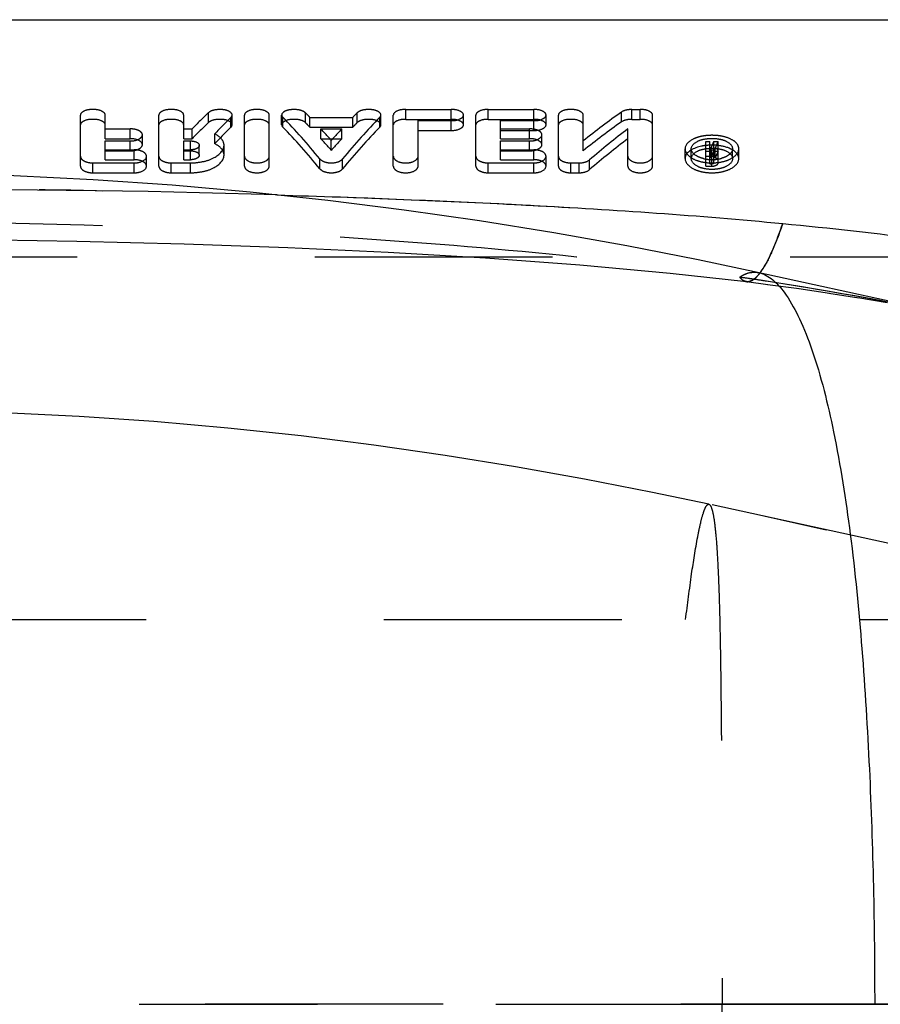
# Model space of a CAD drawing. Header units: millimetres. Extents: x 378 to 622, y 465 to 540.
# Tile 4 of 6: x 482 to 505, y 492 to 519. Entities that reach past the tile are written whole.
import ezdxf

# ---------------------------------------------------------------- set-up
doc = ezdxf.new("R2010")
doc.units = ezdxf.units.MM
doc.header["$LTSCALE"] = 65.185185
doc.linetypes.add('CENTER', pattern=[0.6, 0.375, -0.075, 0.075, -0.075])
doc.linetypes.add('HIDDEN', pattern=[0.2, 0.1, -0.1])
for name, color, linetype in [('ACHSEN_S', 7, 'CONTINUOUS'), ('FLAECHEN', 7, 'CONTINUOUS'), ('KOERPER', 7, 'CONTINUOUS'), ('KONST.EL_MIT_GEO', 7, 'CONTINUOUS')]:
    doc.layers.add(name, color=color, linetype=linetype)

msp = doc.modelspace()

# ---------------------------------------------------------------- linework, layer by layer
at = {"layer": 'ACHSEN_S', "color": 2, "linetype": 'CENTER'}
msp.add_line((377.5, 492.323), (622.5, 492.323), dxfattribs=at)
at = {"layer": 'FLAECHEN', "color": 8, "linetype": 'HIDDEN'}
for p, q in [((476.834, 512.823), (601.5, 512.823)), ((507.134, 504.623), (500.678, 506.034)), ((503.898, 505.328), (502.189, 505.704))]:
    msp.add_line(p, q, dxfattribs=at)
msp.add_lwpolyline([(500.678, 506.034), (499.132, 506.359), (497.273, 506.722), (495.375, 507.063), (493.445, 507.375), (491.488, 507.658), (489.5, 507.908), (487.49, 508.124), (485.463, 508.303), (483.415, 508.444), (481.349, 508.546), (479.277, 508.606), (477.497, 508.623)], dxfattribs=at)
at = {"layer": 'KOERPER', "color": 7, "linetype": 'Continuous'}
for p, q in [((476.801, 519.323), (539, 519.323)), ((507.784, 511.131), (502.057, 512.385)), ((517.394, 492.323), (505.226, 492.323))]:
    msp.add_line(p, q, dxfattribs=at)
msp.add_lwpolyline([(502.056, 512.385), (500.385, 512.737), (498.425, 513.12), (496.423, 513.478), (494.388, 513.807), (492.323, 514.104), (490.226, 514.368), (488.104, 514.595), (485.963, 514.784), (483.799, 514.933), (481.617, 515.041), (479.426, 515.104), (477.518, 515.123)], dxfattribs=at)
at = {"layer": 'KONST.EL_MIT_GEO', "color": 8, "linetype": 'HIDDEN'}
for p, q in [((492.365, 516.59), (492.365, 516.86)), ((492.365, 516.86), (493.61, 516.86)), ((493.61, 516.59), (493.61, 516.86)), ((494.629, 516.59), (494.629, 516.86)), ((494.629, 516.86), (495.875, 516.86)), ((495.875, 516.59), (495.875, 516.86)), ((498.282, 516.52), (498.282, 516.789)), ((498.57, 516.59), (498.57, 516.86)), ((498.57, 516.86), (498.796, 516.86)), ((498.796, 516.59), (498.796, 516.86)), ((483.447, 515.306), (483.447, 516.709)), ((484.126, 516.059), (484.126, 516.709)), ((485.597, 515.306), (485.597, 516.709)), ((486.277, 516.059), (486.277, 516.709)), ((486.958, 516.504), (486.958, 516.773)), ((487.574, 516.375), (487.574, 516.644)), ((487.606, 516.439), (487.606, 516.709)), ((487.945, 515.306), (487.945, 516.709)), ((488.625, 515.306), (488.625, 516.709)), ((488.964, 516.439), (488.964, 516.709)), ((488.993, 516.378), (488.993, 516.647)), ((489.615, 516.501), (489.615, 516.77)), ((489.737, 516.375), (489.737, 516.645)), ((489.737, 516.645), (490.913, 516.645)), ((490.913, 516.375), (490.913, 516.645)), ((491.035, 516.501), (491.035, 516.77)), ((491.657, 516.378), (491.657, 516.647)), ((491.686, 516.439), (491.686, 516.709)), ((492.026, 515.306), (492.026, 516.709)), ((492.365, 516.59), (493.61, 516.59)), ((492.705, 515.306), (492.705, 516.554)), ((492.705, 516.554), (493.61, 516.554)), ((493.61, 516.285), (493.61, 516.554)), ((493.95, 516.439), (493.95, 516.709)), ((494.29, 515.306), (494.29, 516.709)), ((494.629, 516.59), (495.875, 516.59)), ((494.969, 516.059), (494.969, 516.554)), ((494.969, 516.554), (495.875, 516.554)), ((495.875, 516.285), (495.875, 516.554)), ((496.214, 516.439), (496.214, 516.709)), ((496.554, 515.306), (496.554, 516.709)), ((497.233, 515.728), (497.233, 516.709)), ((498.57, 516.59), (498.796, 516.59)), ((499.136, 515.306), (499.136, 516.709)), ((484.126, 516.329), (484.805, 516.329)), ((484.805, 516.059), (484.805, 516.329)), ((486.277, 516.329), (486.509, 516.329)), ((486.509, 516.059), (486.509, 516.329)), ((489.737, 516.375), (490.913, 516.375)), ((490.036, 516.059), (490.036, 516.329)), ((490.036, 516.329), (490.614, 516.329)), ((490.614, 516.059), (490.614, 516.329)), ((492.705, 516.285), (493.61, 516.285)), ((494.969, 516.329), (495.761, 516.329)), ((494.969, 516.285), (495.875, 516.285)), ((495.761, 516.059), (495.761, 516.329)), ((498.457, 515.306), (498.457, 516.328)), ((484.126, 516.059), (484.805, 516.059)), ((484.126, 515.483), (484.126, 515.998)), ((484.126, 515.998), (484.805, 515.998)), ((484.805, 515.727), (484.805, 515.998)), ((485.145, 515.895), (485.145, 516.165)), ((486.277, 516.059), (486.509, 516.059)), ((486.277, 515.483), (486.277, 515.998)), ((486.277, 515.998), (486.465, 515.998)), ((486.465, 515.483), (486.465, 515.998)), ((487.127, 515.923), (487.127, 516.193)), ((490.036, 516.059), (490.614, 516.059)), ((490.325, 515.739), (490.325, 516.009)), ((494.969, 516.059), (495.761, 516.059)), ((494.969, 515.483), (494.969, 515.998)), ((494.969, 515.998), (495.761, 515.998)), ((495.761, 515.727), (495.761, 515.998)), ((496.101, 515.895), (496.101, 516.165)), ((500.593, 515.306), (500.593, 515.984)), ((500.593, 515.984), (500.706, 515.984)), ((500.706, 515.366), (500.706, 515.984)), ((500.819, 515.395), (500.815, 515.984)), ((500.815, 515.984), (500.931, 515.984)), ((500.933, 515.395), (500.931, 515.984)), ((484.126, 515.754), (484.918, 515.754)), ((484.126, 515.727), (484.805, 515.727)), ((484.918, 515.483), (484.918, 515.754)), ((486.277, 515.754), (486.465, 515.754)), ((486.277, 515.727), (486.465, 515.727)), ((486.705, 515.606), (486.705, 515.877)), ((487.384, 515.606), (487.384, 515.877)), ((494.969, 515.754), (495.875, 515.754)), ((494.969, 515.727), (495.761, 515.727)), ((495.875, 515.483), (495.875, 515.754)), ((500.027, 515.513), (500.027, 515.783)), ((500.027, 515.783), (500.027, 515.78)), ((500.197, 515.782), (500.198, 515.783)), ((500.197, 515.513), (500.197, 515.782)), ((500.593, 515.714), (500.706, 515.714)), ((500.706, 515.817), (500.741, 515.817)), ((500.706, 515.758), (500.764, 515.758)), ((500.741, 515.546), (500.741, 515.817)), ((500.764, 515.306), (500.764, 515.758)), ((500.815, 515.714), (500.931, 515.714)), ((500.852, 515.533), (500.852, 515.804)), ((501.33, 515.513), (501.33, 515.781)), ((501.5, 515.513), (501.5, 515.781)), ((484.126, 515.483), (484.918, 515.483)), ((485.258, 515.306), (485.258, 515.577)), ((486.277, 515.483), (486.465, 515.483)), ((490.014, 515.233), (490.014, 515.504)), ((490.636, 515.233), (490.636, 515.504)), ((494.969, 515.483), (495.875, 515.483)), ((496.214, 515.306), (496.214, 515.577)), ((497.408, 515.21), (497.408, 515.482)), ((500.593, 515.577), (500.764, 515.577)), ((500.706, 515.637), (500.764, 515.637)), ((500.706, 515.546), (500.741, 515.546)), ((500.706, 515.488), (500.764, 515.488)), ((483.786, 515.125), (483.786, 515.396)), ((483.786, 515.396), (484.918, 515.396)), ((484.918, 515.125), (484.918, 515.396)), ((485.937, 515.125), (485.937, 515.396)), ((485.937, 515.396), (486.465, 515.396)), ((486.465, 515.125), (486.465, 515.396)), ((494.629, 515.125), (494.629, 515.396)), ((494.629, 515.396), (495.875, 515.396)), ((495.875, 515.125), (495.875, 515.396)), ((496.893, 515.125), (496.893, 515.396)), ((496.893, 515.396), (497.12, 515.396)), ((497.12, 515.125), (497.12, 515.396)), ((500.593, 515.306), (500.764, 515.306)), ((500.706, 515.366), (500.764, 515.366)), ((483.786, 515.125), (484.918, 515.125)), ((485.937, 515.125), (486.465, 515.125)), ((494.629, 515.125), (495.875, 515.125)), ((496.893, 515.125), (497.12, 515.125)), ((502.048, 512.387), (502.056, 512.385)), ((502.056, 512.386), (502.057, 512.385)), ((501.712, 512.139), (502.296, 512.065)), ((502.289, 512.065), (503.155, 511.947)), ((503.142, 511.949), (503.986, 511.825)), ((503.967, 511.828), (504.789, 511.698)), ((504.765, 511.702), (505.564, 511.566)), ((500.678, 506.034), (500.678, 506.034)), ((465.696, 502.874), (532.5, 502.874)), ((532.5, 492.323), (477.5, 492.323))]:
    msp.add_line(p, q, dxfattribs=at)
at = {"layer": 'KONST.EL_MIT_GEO', "color": 7, "linetype": 'Continuous'}
msp.add_line((502.056, 512.385), (502.057, 512.385), dxfattribs=at)
at = {"layer": 'KONST.EL_MIT_GEO', "color": 8, "linetype": 'HIDDEN'}
for points in [[(477.538, 513.316), (480.325, 513.301), (483.35, 513.253), (486.29, 513.177), (489.135, 513.075), (491.887, 512.947)], [(491.887, 512.947), (494.555, 512.79), (497.138, 512.601), (499.62, 512.375), (501.712, 512.139)]]:
    msp.add_lwpolyline(points, dxfattribs=at)
for centre, radius, start, end in [((500.711, 514.989), 1.159, 101.5348, 105.917), ((500.742, 514.838), 1.313, 97.5135, 101.5394), ((500.76, 514.711), 1.441, 93.7, 97.5325), ((500.763, 514.659), 1.493, 90.0333, 93.7176), ((500.764, 514.683), 1.469, 82.5687, 90.0743), ((500.784, 514.835), 1.316, 78.5409, 82.5609), ((484.918, 515.105), 0.649, 85.4099, 89.9934), ((495.875, 515.105), 0.649, 85.4099, 89.9934), ((500.218, 515.783), 0.191, 173.5871, 179.9173), ((500.349, 515.783), 0.152, 180.5524, 190.2288), ((500.745, 516.412), 0.924, 256.8879, 259.6748), ((500.754, 516.462), 0.974, 259.6696, 262.3423), ((500.763, 516.53), 1.043, 262.3779, 270.0592), ((500.764, 516.547), 1.06, 270.0231, 273.0287), ((500.767, 516.505), 1.017, 272.9821, 279.4042), ((500.78, 516.421), 0.932, 279.4318, 283.134), ((500.797, 516.346), 0.855, 283.1382, 286.0854), ((477.443, 136.498), 378.191, 88.2745, 89.98564), ((485.098, 401.561), 111.913, 81.36853, 81.55901), ((487.452, 416.526), 96.766, 77.87094, 81.63656), ((485.496, 404.18), 109.265, 81.17786, 81.36851), ((487.742, 418.038), 95.227, 77.85068, 81.2348)]:
    msp.add_arc(centre, radius, start, end, dxfattribs=at)
for centre, major_axis, ratio, start_param, end_param in [((498.382, 492.323), (10.272, 26.796), 0.508257, 0.652065, 0.713605), ((487.05, 492.323), (6.67, 27.17), 0.399089, 0.558623, 0.593958), ((487.799, 492.323), (6.67, 27.17), 0.399089, 0.569139, 0.604283), ((488.783, 492.323), (-6.171, 27.2), 0.378897, -0.642181, -0.556993), ((489.526, 492.323), (-6.171, 27.2), 0.378897, -0.557166, -0.546971), ((491.867, 492.323), (6.171, 27.2), 0.378897, 0.556993, 0.642181), ((491.125, 492.323), (6.171, 27.2), 0.378897, 0.546971, 0.557166), ((498.382, 492.323), (10.159, 26.502), 0.508257, 0.65213, 0.714355), ((487.05, 492.323), (6.596, 26.871), 0.399089, 0.558703, 0.59443), ((487.799, 492.323), (6.596, 26.871), 0.399089, 0.569336, 0.60487), ((488.783, 492.323), (-6.103, 26.901), 0.378897, -0.643326, -0.557187), ((489.526, 492.323), (-6.103, 26.901), 0.378897, -0.557362, -0.547054), ((489.526, 492.323), (-6.171, 27.2), 0.378897, -0.606151, -0.582059), ((491.125, 492.323), (6.171, 27.2), 0.378897, 0.582059, 0.606151), ((491.867, 492.323), (6.103, 26.901), 0.378897, 0.557187, 0.643326), ((491.125, 492.323), (6.103, 26.901), 0.378897, 0.547054, 0.557362), ((499.183, 492.323), (10.272, 26.796), 0.508257, 0.688782, 0.750447), ((489.526, 492.323), (-6.103, 26.901), 0.378897, -0.606892, -0.582531), ((491.125, 492.323), (6.103, 26.901), 0.378897, 0.582531, 0.606892), ((499.183, 492.323), (10.159, 26.502), 0.508257, 0.689256, 0.75161), ((501.229, 492.323), (2.761, 27.295), 0.197318, 0.542196, 0.554351), ((501.345, 492.323), (2.761, 27.295), 0.197318, 0.542196, 0.555265), ((501.229, 492.323), (2.731, 26.995), 0.197318, 0.542958, 0.555249), ((501.345, 492.323), (2.731, 26.995), 0.197318, 0.542958, 0.556173)]:
    msp.add_ellipse(centre, major_axis=major_axis, ratio=ratio, start_param=start_param, end_param=end_param, dxfattribs=at)
for points, knots in [([(484.126, 516.709), (484.126, 516.758), (483.991, 516.852), (483.786, 516.865), (483.581, 516.852), (483.447, 516.758), (483.447, 516.709)], [0, 0, 0, 0, 0.18726, 0.5, 0.812741, 1, 1, 1, 1]), ([(486.277, 516.709), (486.277, 516.758), (486.142, 516.852), (485.937, 516.865), (485.732, 516.852), (485.597, 516.758), (485.597, 516.709)], [0, 0, 0, 0, 0.18726, 0.5, 0.812741, 1, 1, 1, 1]), ([(487.606, 516.709), (487.606, 516.749), (487.508, 516.834), (487.333, 516.864), (487.133, 516.858), (487, 516.813), (486.958, 516.773)], [0, 0, 0, 0, 0.168605, 0.445564, 0.758358, 1, 1, 1, 1]), ([(488.625, 516.709), (488.625, 516.758), (488.49, 516.852), (488.285, 516.865), (488.08, 516.852), (487.945, 516.758), (487.945, 516.709)], [0, 0, 0, 0, 0.18726, 0.5, 0.812741, 1, 1, 1, 1]), ([(489.56, 516.808), (489.507, 516.835), (489.38, 516.864), (489.195, 516.858), (489.041, 516.822), (488.964, 516.744), (488.964, 516.709)], [0, 0, 0, 0, 0.272769, 0.581261, 0.839145, 1, 1, 1, 1]), ([(491.686, 516.709), (491.686, 516.75), (491.586, 516.835), (491.409, 516.864), (491.209, 516.858), (491.076, 516.811), (491.035, 516.77)], [0, 0, 0, 0, 0.169449, 0.448083, 0.761051, 1, 1, 1, 1]), ([(492.365, 516.86), (492.284, 516.86), (492.161, 516.852), (492.026, 516.758), (492.026, 516.709)], [0, 0, 0, 0, 0.625584, 1, 1, 1, 1]), ([(493.95, 516.709), (493.95, 516.758), (493.815, 516.852), (493.692, 516.86), (493.61, 516.86)], [0, 0, 0, 0, 0.374286, 1, 1, 1, 1]), ([(494.629, 516.86), (494.548, 516.86), (494.425, 516.852), (494.29, 516.758), (494.29, 516.709)], [0, 0, 0, 0, 0.625584, 1, 1, 1, 1]), ([(496.214, 516.709), (496.214, 516.758), (496.079, 516.852), (495.956, 516.86), (495.875, 516.86)], [0, 0, 0, 0, 0.374286, 1, 1, 1, 1]), ([(497.233, 516.709), (497.233, 516.758), (497.099, 516.852), (496.893, 516.865), (496.688, 516.852), (496.554, 516.758), (496.554, 516.709)], [0, 0, 0, 0, 0.18726, 0.5, 0.812741, 1, 1, 1, 1]), ([(498.57, 516.86), (498.542, 516.86), (498.443, 516.854), (498.34, 516.831), (498.282, 516.789)], [0, 0, 0, 0, 0.285173, 1, 1, 1, 1]), ([(499.136, 516.709), (499.136, 516.758), (499.001, 516.852), (498.878, 516.86), (498.796, 516.86)], [0, 0, 0, 0, 0.374416, 1, 1, 1, 1]), ([(484.126, 516.439), (484.126, 516.488), (483.991, 516.582), (483.786, 516.595), (483.581, 516.582), (483.447, 516.488), (483.447, 516.439)], [0, 0, 0, 0, 0.187213, 0.499875, 0.812642, 1, 1, 1, 1]), ([(486.277, 516.439), (486.277, 516.488), (486.142, 516.582), (485.937, 516.595), (485.732, 516.582), (485.597, 516.488), (485.597, 516.439)], [0, 0, 0, 0, 0.187213, 0.499875, 0.812642, 1, 1, 1, 1]), ([(487.606, 516.439), (487.606, 516.48), (487.508, 516.565), (487.333, 516.594), (487.133, 516.588), (487, 516.543), (486.958, 516.504)], [0, 0, 0, 0, 0.16862, 0.445574, 0.75836, 1, 1, 1, 1]), ([(488.625, 516.439), (488.625, 516.488), (488.49, 516.582), (488.285, 516.595), (488.08, 516.582), (487.945, 516.488), (487.945, 516.439)], [0, 0, 0, 0, 0.187213, 0.499875, 0.812642, 1, 1, 1, 1]), ([(489.615, 516.501), (489.575, 516.541), (489.441, 516.588), (489.241, 516.594), (489.064, 516.566), (488.964, 516.48), (488.964, 516.44)], [0, 0, 0, 0, 0.238787, 0.551614, 0.83036, 1, 1, 1, 1]), ([(491.686, 516.44), (491.686, 516.48), (491.586, 516.565), (491.409, 516.594), (491.209, 516.588), (491.076, 516.541), (491.035, 516.501)], [0, 0, 0, 0, 0.169463, 0.448092, 0.761053, 1, 1, 1, 1]), ([(492.365, 516.59), (492.284, 516.59), (492.161, 516.582), (492.026, 516.488), (492.026, 516.439)], [0, 0, 0, 0, 0.625562, 1, 1, 1, 1]), ([(493.61, 516.554), (493.692, 516.554), (493.816, 516.564), (493.95, 516.66), (493.95, 516.709)], [0, 0, 0, 0, 0.623832, 1, 1, 1, 1]), ([(493.95, 516.439), (493.95, 516.488), (493.815, 516.582), (493.692, 516.59), (493.61, 516.59)], [0, 0, 0, 0, 0.374253, 1, 1, 1, 1]), ([(494.629, 516.59), (494.548, 516.59), (494.425, 516.582), (494.29, 516.488), (494.29, 516.439)], [0, 0, 0, 0, 0.625562, 1, 1, 1, 1]), ([(495.875, 516.554), (495.956, 516.554), (496.08, 516.564), (496.214, 516.66), (496.214, 516.709)], [0, 0, 0, 0, 0.623832, 1, 1, 1, 1]), ([(496.214, 516.439), (496.214, 516.488), (496.079, 516.582), (495.956, 516.59), (495.875, 516.59)], [0, 0, 0, 0, 0.374253, 1, 1, 1, 1]), ([(497.233, 516.439), (497.233, 516.488), (497.099, 516.582), (496.894, 516.595), (496.688, 516.582), (496.554, 516.488), (496.554, 516.439)], [0, 0, 0, 0, 0.187213, 0.499875, 0.812642, 1, 1, 1, 1]), ([(498.57, 516.59), (498.542, 516.59), (498.443, 516.584), (498.34, 516.561), (498.282, 516.52)], [0, 0, 0, 0, 0.285171, 1, 1, 1, 1]), ([(499.136, 516.439), (499.136, 516.488), (499.001, 516.582), (498.878, 516.59), (498.796, 516.59)], [0, 0, 0, 0, 0.374438, 1, 1, 1, 1]), ([(485.145, 516.165), (485.145, 516.216), (485.056, 516.287), (484.932, 516.32), (484.849, 516.329), (484.805, 516.329)], [0, 0, 0, 0, 0.382845, 0.672831, 1, 1, 1, 1]), ([(493.61, 516.285), (493.692, 516.285), (493.816, 516.295), (493.95, 516.39), (493.95, 516.439)], [0, 0, 0, 0, 0.623777, 1, 1, 1, 1]), ([(496.025, 516.269), (496.008, 516.279), (495.925, 516.317), (495.832, 516.329), (495.761, 516.329)], [0, 0, 0, 0, 0.217748, 1, 1, 1, 1]), ([(495.875, 516.285), (495.956, 516.285), (496.08, 516.295), (496.214, 516.39), (496.214, 516.439)], [0, 0, 0, 0, 0.623777, 1, 1, 1, 1]), ([(496.101, 516.165), (496.101, 516.175), (496.093, 516.219), (496.055, 516.251), (496.025, 516.269)], [0, 0, 0, 0, 0.215445, 1, 1, 1, 1]), ([(484.805, 515.998), (484.887, 515.998), (485.016, 516.01), (485.145, 516.114), (485.145, 516.165)], [0, 0, 0, 0, 0.614035, 1, 1, 1, 1]), ([(485.145, 515.895), (485.145, 515.946), (485.015, 516.049), (484.887, 516.059), (484.805, 516.059)], [0, 0, 0, 0, 0.384328, 1, 1, 1, 1]), ([(486.465, 515.998), (486.495, 515.998), (486.581, 515.992), (486.705, 515.939), (486.705, 515.877)], [0, 0, 0, 0, 0.332232, 1, 1, 1, 1]), ([(487.384, 515.877), (487.384, 515.938), (487.321, 516.079), (487.198, 516.158), (487.127, 516.193)], [0, 0, 0, 0, 0.435873, 1, 1, 1, 1]), ([(495.761, 515.998), (495.843, 515.998), (495.973, 516.01), (496.101, 516.114), (496.101, 516.165)], [0, 0, 0, 0, 0.614035, 1, 1, 1, 1]), ([(496.101, 515.895), (496.101, 515.946), (495.972, 516.049), (495.843, 516.059), (495.761, 516.059)], [0, 0, 0, 0, 0.384328, 1, 1, 1, 1]), ([(500.394, 516.103), (500.344, 516.089), (500.196, 516.038), (500.04, 515.913), (500.028, 515.804)], [0, 0, 0, 0, 0.31922, 1, 1, 1, 1]), ([(500.197, 515.783), (500.198, 515.871), (500.343, 515.996), (500.554, 516.054), (500.766, 516.076), (500.978, 516.053), (501.187, 515.994), (501.331, 515.868), (501.33, 515.781)], [0, 0, 0, 0, 0.194675, 0.338806, 0.500934, 0.662861, 0.806452, 1, 1, 1, 1]), ([(501.5, 515.781), (501.5, 515.819), (501.466, 515.929), (501.295, 516.057), (501.137, 516.106), (501.046, 516.125)], [0, 0, 0, 0, 0.187051, 0.537595, 1, 1, 1, 1]), ([(484.805, 515.727), (484.887, 515.727), (485.016, 515.74), (485.145, 515.844), (485.145, 515.895)], [0, 0, 0, 0, 0.613827, 1, 1, 1, 1]), ([(485.258, 515.577), (485.258, 515.599), (485.232, 515.663), (485.123, 515.727), (485.026, 515.747), (484.97, 515.752)], [0, 0, 0, 0, 0.180527, 0.535357, 1, 1, 1, 1]), ([(486.465, 515.396), (486.583, 515.396), (486.81, 515.422), (487.15, 515.527), (487.384, 515.733), (487.384, 515.877)], [0, 0, 0, 0, 0.32177, 0.609198, 1, 1, 1, 1]), ([(486.705, 515.877), (486.705, 515.86), (486.681, 515.809), (486.589, 515.765), (486.51, 515.754), (486.465, 515.754)], [0, 0, 0, 0, 0.173076, 0.532712, 1, 1, 1, 1]), ([(486.465, 515.727), (486.495, 515.727), (486.581, 515.721), (486.705, 515.668), (486.705, 515.606)], [0, 0, 0, 0, 0.332144, 1, 1, 1, 1]), ([(487.384, 515.606), (487.384, 515.668), (487.321, 515.809), (487.198, 515.887), (487.127, 515.923)], [0, 0, 0, 0, 0.43606, 1, 1, 1, 1]), ([(495.761, 515.727), (495.843, 515.727), (495.973, 515.74), (496.101, 515.844), (496.101, 515.895)], [0, 0, 0, 0, 0.613827, 1, 1, 1, 1]), ([(496.214, 515.577), (496.214, 515.599), (496.189, 515.663), (496.079, 515.727), (495.982, 515.747), (495.926, 515.752)], [0, 0, 0, 0, 0.180527, 0.535357, 1, 1, 1, 1]), ([(501.5, 515.513), (501.5, 515.564), (501.446, 515.681), (501.233, 515.818), (500.967, 515.879), (500.69, 515.884), (500.376, 515.852), (500.027, 515.702), (500.027, 515.513)], [0, 0, 0, 0, 0.088418, 0.202989, 0.427311, 0.551589, 0.673156, 1, 1, 1, 1]), ([(500.027, 515.78), (500.029, 515.664), (500.216, 515.5), (500.489, 515.416), (500.764, 515.385), (501.039, 515.417), (501.312, 515.501), (501.499, 515.665), (501.5, 515.781)], [0, 0, 0, 0, 0.196522, 0.339953, 0.500289, 0.660566, 0.803837, 1, 1, 1, 1]), ([(500.197, 515.513), (500.197, 515.6), (500.342, 515.725), (500.552, 515.783), (500.764, 515.806), (500.975, 515.783), (501.185, 515.725), (501.33, 515.6), (501.33, 515.513)], [0, 0, 0, 0, 0.194412, 0.338184, 0.5, 0.661816, 0.805587, 1, 1, 1, 1]), ([(500.411, 515.552), (500.383, 515.564), (500.295, 515.608), (500.212, 515.688), (500.2, 515.756)], [0, 0, 0, 0, 0.306785, 1, 1, 1, 1]), ([(500.764, 515.758), (500.771, 515.758), (500.791, 515.757), (500.819, 515.744), (500.819, 515.73)], [0, 0, 0, 0, 0.330489, 1, 1, 1, 1]), ([(500.931, 515.742), (500.929, 515.749), (500.912, 515.78), (500.878, 515.796), (500.852, 515.804)], [0, 0, 0, 0, 0.201144, 1, 1, 1, 1]), ([(500.933, 515.73), (500.933, 515.732), (500.932, 515.736), (500.931, 515.74), (500.931, 515.742)], [0, 0, 0, 0, 0.496007, 1, 1, 1, 1]), ([(483.447, 515.577), (483.447, 515.552), (483.48, 515.479), (483.609, 515.413), (483.722, 515.396), (483.786, 515.396)], [0, 0, 0, 0, 0.176996, 0.537029, 1, 1, 1, 1]), ([(484.918, 515.396), (484.962, 515.396), (485.086, 515.405), (485.258, 515.488), (485.258, 515.577)], [0, 0, 0, 0, 0.328538, 1, 1, 1, 1]), ([(485.258, 515.306), (485.258, 515.33), (485.225, 515.403), (485.094, 515.467), (484.982, 515.483), (484.918, 515.483)], [0, 0, 0, 0, 0.176683, 0.535669, 1, 1, 1, 1]), ([(485.597, 515.577), (485.597, 515.552), (485.63, 515.479), (485.76, 515.413), (485.873, 515.396), (485.937, 515.396)], [0, 0, 0, 0, 0.176996, 0.537029, 1, 1, 1, 1]), ([(486.465, 515.125), (486.583, 515.125), (486.81, 515.15), (487.15, 515.256), (487.384, 515.462), (487.384, 515.606)], [0, 0, 0, 0, 0.321635, 0.608988, 1, 1, 1, 1]), ([(486.705, 515.606), (486.705, 515.589), (486.681, 515.539), (486.589, 515.494), (486.51, 515.483), (486.465, 515.483)], [0, 0, 0, 0, 0.17334, 0.533018, 1, 1, 1, 1]), ([(487.945, 515.577), (487.945, 515.523), (488.068, 515.411), (488.285, 515.387), (488.502, 515.411), (488.625, 515.523), (488.625, 515.577)], [0, 0, 0, 0, 0.1979, 0.5, 0.8021, 1, 1, 1, 1]), ([(490.014, 515.504), (490.046, 515.467), (490.151, 515.411), (490.325, 515.388), (490.5, 515.411), (490.605, 515.467), (490.636, 515.504)], [0, 0, 0, 0, 0.220002, 0.5, 0.779998, 1, 1, 1, 1]), ([(492.026, 515.577), (492.026, 515.523), (492.148, 515.411), (492.365, 515.387), (492.582, 515.411), (492.705, 515.523), (492.705, 515.577)], [0, 0, 0, 0, 0.1979, 0.5, 0.8021, 1, 1, 1, 1]), ([(494.29, 515.577), (494.29, 515.552), (494.323, 515.479), (494.452, 515.413), (494.565, 515.396), (494.629, 515.396)], [0, 0, 0, 0, 0.176996, 0.537029, 1, 1, 1, 1]), ([(495.875, 515.396), (495.918, 515.396), (496.042, 515.405), (496.214, 515.488), (496.214, 515.577)], [0, 0, 0, 0, 0.328538, 1, 1, 1, 1]), ([(496.214, 515.306), (496.214, 515.33), (496.181, 515.403), (496.051, 515.467), (495.938, 515.483), (495.875, 515.483)], [0, 0, 0, 0, 0.176683, 0.535669, 1, 1, 1, 1]), ([(496.554, 515.577), (496.554, 515.552), (496.587, 515.479), (496.717, 515.413), (496.83, 515.396), (496.893, 515.396)], [0, 0, 0, 0, 0.176996, 0.537029, 1, 1, 1, 1]), ([(497.12, 515.396), (497.148, 515.396), (497.248, 515.403), (497.353, 515.434), (497.408, 515.482)], [0, 0, 0, 0, 0.28132, 1, 1, 1, 1]), ([(498.457, 515.577), (498.457, 515.523), (498.58, 515.411), (498.796, 515.387), (499.013, 515.411), (499.136, 515.523), (499.136, 515.577)], [0, 0, 0, 0, 0.1979, 0.5, 0.8021, 1, 1, 1, 1]), ([(500.027, 515.513), (500.027, 515.397), (500.213, 515.23), (500.487, 515.145), (500.764, 515.114), (501.04, 515.145), (501.314, 515.23), (501.5, 515.397), (501.5, 515.513)], [0, 0, 0, 0, 0.196031, 0.339459, 0.5, 0.660541, 0.803969, 1, 1, 1, 1]), ([(501.33, 515.513), (501.33, 515.424), (501.186, 515.296), (500.976, 515.232), (500.764, 515.208), (500.551, 515.232), (500.341, 515.296), (500.197, 515.424), (500.197, 515.513)], [0, 0, 0, 0, 0.195841, 0.339307, 0.5, 0.660692, 0.804159, 1, 1, 1, 1]), ([(500.764, 515.577), (500.785, 515.577), (500.846, 515.582), (500.933, 515.622), (500.933, 515.666)], [0, 0, 0, 0, 0.329429, 1, 1, 1, 1]), ([(500.819, 515.666), (500.819, 515.662), (500.809, 515.64), (500.782, 515.637), (500.764, 515.637)], [0, 0, 0, 0, 0.178594, 1, 1, 1, 1]), ([(500.764, 515.488), (500.771, 515.488), (500.791, 515.486), (500.819, 515.473), (500.819, 515.459)], [0, 0, 0, 0, 0.330366, 1, 1, 1, 1]), ([(500.933, 515.459), (500.933, 515.467), (500.922, 515.505), (500.881, 515.524), (500.852, 515.533)], [0, 0, 0, 0, 0.198517, 1, 1, 1, 1]), ([(501.294, 515.68), (501.284, 515.667), (501.235, 515.612), (501.169, 515.575), (501.116, 515.552)], [0, 0, 0, 0, 0.217758, 1, 1, 1, 1]), ([(483.447, 515.306), (483.447, 515.281), (483.479, 515.208), (483.609, 515.142), (483.722, 515.125), (483.786, 515.125)], [0, 0, 0, 0, 0.177189, 0.537233, 1, 1, 1, 1]), ([(484.918, 515.125), (484.962, 515.125), (485.086, 515.134), (485.258, 515.217), (485.258, 515.306)], [0, 0, 0, 0, 0.328391, 1, 1, 1, 1]), ([(485.597, 515.306), (485.597, 515.281), (485.63, 515.208), (485.76, 515.142), (485.873, 515.125), (485.937, 515.125)], [0, 0, 0, 0, 0.177189, 0.537233, 1, 1, 1, 1]), ([(487.945, 515.306), (487.945, 515.252), (488.068, 515.14), (488.285, 515.116), (488.502, 515.14), (488.625, 515.252), (488.625, 515.306)], [0, 0, 0, 0, 0.198024, 0.5, 0.801976, 1, 1, 1, 1]), ([(490.014, 515.233), (490.046, 515.195), (490.151, 515.14), (490.325, 515.116), (490.5, 515.14), (490.605, 515.195), (490.636, 515.233)], [0, 0, 0, 0, 0.220058, 0.5, 0.779942, 1, 1, 1, 1]), ([(492.026, 515.306), (492.026, 515.252), (492.148, 515.14), (492.365, 515.116), (492.582, 515.14), (492.705, 515.252), (492.705, 515.306)], [0, 0, 0, 0, 0.198024, 0.5, 0.801976, 1, 1, 1, 1]), ([(494.29, 515.306), (494.29, 515.281), (494.323, 515.208), (494.452, 515.142), (494.565, 515.125), (494.629, 515.125)], [0, 0, 0, 0, 0.177189, 0.537233, 1, 1, 1, 1]), ([(495.875, 515.125), (495.918, 515.125), (496.042, 515.134), (496.214, 515.217), (496.214, 515.306)], [0, 0, 0, 0, 0.328391, 1, 1, 1, 1]), ([(496.554, 515.306), (496.554, 515.281), (496.587, 515.208), (496.716, 515.142), (496.83, 515.125), (496.893, 515.125)], [0, 0, 0, 0, 0.177189, 0.537233, 1, 1, 1, 1]), ([(497.12, 515.125), (497.148, 515.125), (497.249, 515.132), (497.353, 515.163), (497.408, 515.21)], [0, 0, 0, 0, 0.281276, 1, 1, 1, 1]), ([(498.457, 515.306), (498.457, 515.252), (498.58, 515.14), (498.796, 515.116), (499.013, 515.14), (499.136, 515.252), (499.136, 515.306)], [0, 0, 0, 0, 0.198024, 0.5, 0.801976, 1, 1, 1, 1]), ([(500.764, 515.306), (500.785, 515.306), (500.847, 515.311), (500.933, 515.351), (500.933, 515.395)], [0, 0, 0, 0, 0.329295, 1, 1, 1, 1]), ([(500.819, 515.395), (500.819, 515.391), (500.809, 515.369), (500.782, 515.366), (500.764, 515.366)], [0, 0, 0, 0, 0.178785, 1, 1, 1, 1]), ([(477.539, 514.689), (481.743, 514.688), (488.048, 514.583), (496.437, 514.226), (500.62, 513.934), (502.703, 513.734)], [0, 0, 0, 0, 0.500764, 0.75076, 1, 1, 1, 1]), ([(477.537, 513.785), (481.546, 513.785), (487.562, 513.606), (495.558, 513.012), (499.544, 512.555), (501.527, 512.262)], [0, 0, 0, 0, 0.499996, 0.750007, 1, 1, 1, 1]), ([(477.538, 513.785), (481.547, 513.785), (487.562, 513.606), (495.558, 513.012), (499.543, 512.556), (501.526, 512.262)], [0, 0, 0, 0, 0.499996, 0.750007, 1, 1, 1, 1]), ([(502.703, 513.734), (502.623, 513.496), (502.47, 513.083), (502.249, 512.619), (502.066, 512.354), (501.929, 512.202), (501.791, 512.129), (501.712, 512.139)], [0, 0, 0, 0, 0.38575, 0.678689, 0.789594, 0.877835, 1, 1, 1, 1]), ([(501.712, 512.139), (501.695, 512.142), (501.621, 512.161), (501.562, 512.216), (501.526, 512.262)], [0, 0, 0, 0, 0.223107, 1, 1, 1, 1]), ([(501.527, 512.262), (501.605, 512.317), (501.775, 512.403), (501.968, 512.404), (502.056, 512.385)], [0, 0, 0, 0, 0.51564, 1, 1, 1, 1]), ([(501.527, 512.262), (501.54, 512.245), (501.589, 512.189), (501.659, 512.146), (501.712, 512.139)], [0, 0, 0, 0, 0.291151, 1, 1, 1, 1]), ([(501.616, 512.318), (501.65, 512.336), (501.784, 512.397), (501.941, 512.409), (502.048, 512.387)], [0, 0, 0, 0, 0.261057, 1, 1, 1, 1]), ([(501.713, 512.139), (501.741, 512.136), (501.895, 512.153), (502.006, 512.281), (502.08, 512.377)], [0, 0, 0, 0, 0.19213, 1, 1, 1, 1]), ([(500.041, 502.874), (500.093, 503.291), (500.192, 504.049), (500.328, 504.933), (500.445, 505.496), (500.51, 505.752), (500.567, 505.907), (500.603, 505.984), (500.65, 506.04), (500.678, 506.034)], [0, 0, 0, 0, 0.387236, 0.70377, 0.824956, 0.915941, 0.949024, 0.973636, 1, 1, 1, 1]), ([(500.678, 506.034), (500.713, 506.026), (500.767, 505.903), (500.812, 505.691), (500.861, 505.321), (500.901, 504.828), (500.935, 504.198), (500.963, 503.448), (500.985, 502.587), (501.007, 501.257), (501.024, 499.431), (501.036, 497.117), (501.044, 494.726), (501.048, 493.12), (501.048, 492.323)], [0, 0, 0, 0, 0.007649, 0.02433, 0.050834, 0.087171, 0.133143, 0.188045, 0.25102, 0.321155, 0.478221, 0.649623, 0.826044, 1, 1, 1, 1]), ([(500.678, 478.612), (500.713, 478.619), (500.767, 478.742), (500.812, 478.954), (500.861, 479.324), (500.901, 479.818), (500.935, 480.447), (500.963, 481.197), (500.985, 482.059), (501.007, 483.388), (501.024, 485.215), (501.036, 487.529), (501.044, 489.92), (501.048, 491.526), (501.048, 492.323)], [0, 0, 0, 0, 0.007649, 0.02433, 0.050834, 0.087171, 0.133143, 0.188045, 0.25102, 0.321155, 0.478221, 0.649623, 0.826044, 1, 1, 1, 1])]:
    msp.add_open_spline(points, degree=3, knots=knots, dxfattribs=at)
for points in [[(489.615, 516.77), (489.599, 516.786), (489.58, 516.798), (489.56, 516.808)], [(487.574, 516.644), (487.591, 516.661), (487.606, 516.685), (487.606, 516.709)], [(488.964, 516.709), (488.964, 516.686), (488.977, 516.664), (488.993, 516.647)], [(491.657, 516.647), (491.673, 516.664), (491.686, 516.686), (491.686, 516.709)], [(487.574, 516.375), (487.591, 516.391), (487.606, 516.415), (487.606, 516.439)], [(488.964, 516.44), (488.964, 516.417), (488.977, 516.394), (488.993, 516.378)], [(491.657, 516.378), (491.673, 516.394), (491.686, 516.417), (491.686, 516.44)], [(501.309, 515.705), (501.305, 515.697), (501.299, 515.688), (501.294, 515.68)], [(501.33, 515.781), (501.329, 515.755), (501.321, 515.728), (501.309, 515.705)], [(500.536, 515.513), (500.493, 515.523), (500.451, 515.536), (500.411, 515.552)], [(501.116, 515.552), (501.089, 515.541), (501.062, 515.532), (501.034, 515.524)], [(501.526, 512.262), (501.555, 512.283), (501.585, 512.301), (501.616, 512.318)]]:
    msp.add_open_spline(points, degree=3, dxfattribs=at)
at = {"layer": 'KONST.EL_MIT_GEO', "color": 7, "linetype": 'Continuous'}
for points, knots in [([(488.831, 514.517), (491.15, 514.448), (495.778, 514.266), (500.402, 513.955), (502.703, 513.734)], [0, 0, 0, 0, 0.500775, 1, 1, 1, 1]), ([(502.164, 512.498), (502.268, 512.661), (502.465, 513.068), (502.621, 513.49), (502.703, 513.734)], [0, 0, 0, 0, 0.428787, 1, 1, 1, 1]), ([(502.703, 513.734), (505.294, 513.484), (509.159, 512.998), (514.21, 511.947), (516.667, 511.232), (517.86, 510.803)], [0, 0, 0, 0, 0.504769, 0.754094, 1, 1, 1, 1]), ([(502.057, 512.385), (502.194, 512.356), (502.488, 512.181), (502.849, 511.73), (503.202, 511.077), (503.685, 509.837), (504.168, 507.859), (504.598, 505.113), (504.899, 502.025), (505.157, 497.727), (505.226, 494.475), (505.226, 492.323)], [0, 0, 0, 0, 0.020182, 0.047343, 0.082984, 0.127255, 0.23965, 0.376832, 0.52942, 0.688529, 1, 1, 1, 1])]:
    msp.add_open_spline(points, degree=3, knots=knots, dxfattribs=at)
msp.add_open_spline([(502.08, 512.377), (502.11, 512.416), (502.137, 512.457), (502.164, 512.498)], degree=3, dxfattribs=at)

doc.saveas('drawing.dxf')
